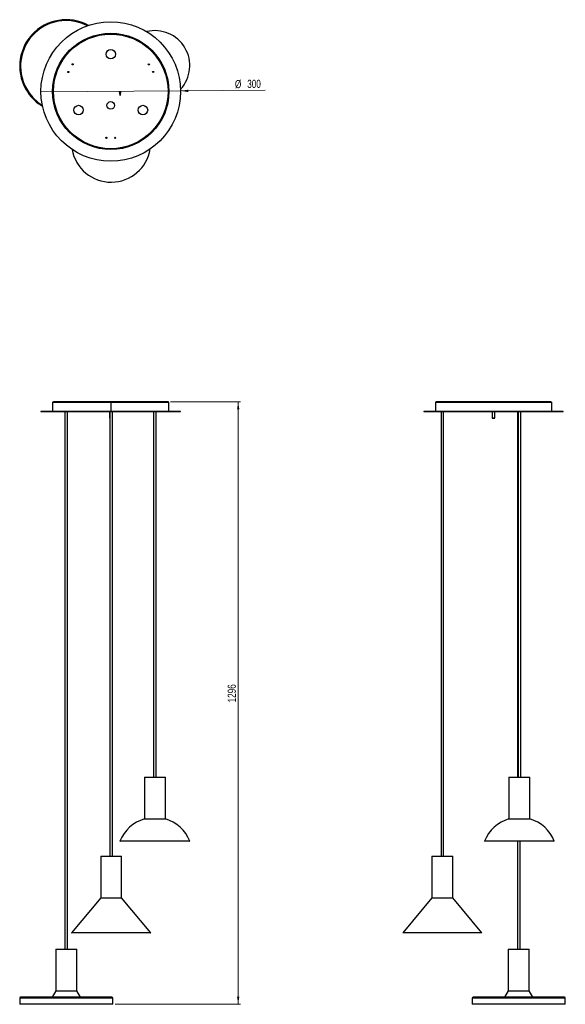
# Model space of a CAD drawing. Header units: millimetres. Extents: x 598 to 832, y 246 to 670.
import ezdxf

# ---------------------------------------------------------------- set-up
doc = ezdxf.new("R2010")
doc.units = ezdxf.units.MM
doc.styles.add('SLDTEXTSTYLE0', font='TXT', dxfattribs={"width": 0.75})
doc.dimstyles.new('SLDDIMSTYLE0', dxfattribs={"dimtxt": 3.5, "dimasz": 3.302, "dimexe": 0, "dimexo": 0.0625, "dimgap": 0.875, "dimtad": 1, "dimdec": 0, "dimlfac": 5, "dimrnd": 1e-09, "dimzin": 12, "dimdsep": 46, "dimtxsty": 'SLDTEXTSTYLE0', "dimsah": 1, "dimcen": 0.09, "dimadec": 0, "dimazin": 3, "dimtfac": 1, "dimtdec": 0, "dimtofl": 0, "dimtmove": 0, "dimatfit": 3, "dimfxl": 0, "dimfrac": 2, "dimtolj": 1, "dimtzin": 12, "dimarcsym": 0})
doc.dimstyles.new('SLDDIMSTYLE1', dxfattribs={"dimtxt": 3.5, "dimasz": 3.302, "dimexe": 0, "dimexo": 0.0625, "dimgap": 0.875, "dimtad": 1, "dimdec": 0, "dimlfac": 5, "dimrnd": 1e-09, "dimzin": 12, "dimdsep": 46, "dimtxsty": 'SLDTEXTSTYLE0', "dimblk1": 'NONE', "dimsah": 1, "dimcen": 0, "dimadec": 0, "dimazin": 3, "dimtfac": 1, "dimtdec": 0, "dimtmove": 0, "dimatfit": 3, "dimldrblk": 'NONE', "dimfxl": 0, "dimfrac": 2, "dimtolj": 1, "dimtzin": 12, "dimarcsym": 0})

# ---------------------------------------------------------------- blocks, each defined once
blk = doc.blocks.new('_D')
at = {"color": 7, "linetype": 'Continuous', "lineweight": 0}
for p, q in [((662.67, 505.55), (692.81, 505.55)), ((691.81, 505.55), (691.81, 246.37)), ((638.89, 246.37), (692.81, 246.37))]:
    blk.add_line(p, q, dxfattribs=at)
at = {"color": 7, "linetype": 'Continuous', "lineweight": 18}
for points in [[(691.81, 505.55), (691.3, 502.25), (692.31, 502.25)], [(691.81, 246.37), (692.31, 249.67), (691.3, 249.67)]]:
    blk.add_solid(points, dxfattribs=at)
at = {"color": 7, "linetype": 'Continuous', "lineweight": 18, "insert": (687.29, 376.23), "char_height": 3.5, "attachment_point": 1, "rotation": 90, "style": 'SLDTEXTSTYLE0'}
blk.add_mtext('1296', dxfattribs=at)
blk = doc.blocks.new('_D_1')
at = {"color": 7, "linetype": 'Continuous', "lineweight": 0}
for q in [(607.03, 638.84), (703.47, 639.54)]:
    blk.add_line((667.03, 639.28), q, dxfattribs=at)
at = {"color": 7, "linetype": 'Continuous', "lineweight": 18}
blk.add_solid([(667.03, 639.28), (670.33, 638.79), (670.33, 639.81)], dxfattribs=at)
at = {"color": 7, "linetype": 'Continuous', "lineweight": 18, "char_height": 3.5, "attachment_point": 1, "rotation": 0.4178, "style": 'SLDTEXTSTYLE0'}
for s, insert in [('%%c', (690.4, 643.96)), ('300', (695.68, 644.05))]:
    blk.add_mtext(s, dxfattribs=dict(at, insert=insert))
blk = doc.blocks.new('_None')

msp = doc.modelspace()

# ---------------------------------------------------------------- linework, layer by layer
at = {"color": 7, "linetype": 'Continuous', "lineweight": 25}
for p, q in [((640.79, 639.06), (641.27, 639.06)), ((641.03, 637.26), (640.79, 639.06)), ((641.27, 639.06), (641.03, 637.26)), ((637.03, 614.42), (637.03, 614.06)), ((612.03, 505.19), (612.03, 501.55)), ((637.03, 505.55), (612.39, 505.55)), ((661.67, 505.55), (637.03, 505.55)), ((637.03, 505.55), (637.03, 505.19)), ((637.03, 505.19), (637.03, 501.55)), ((662.03, 501.55), (662.03, 505.19)), ((776.55, 505.19), (776.55, 501.55)), ((826.19, 505.55), (776.91, 505.55)), ((826.55, 501.55), (826.55, 505.19)), ((607.03, 501.55), (607.03, 501.39)), ((607.03, 501.55), (637.26, 501.55)), ((607.03, 501.39), (637.26, 501.39)), ((617.34, 501.39), (617.34, 270.12)), ((618.44, 270.12), (618.44, 501.39)), ((636.43, 501.39), (636.43, 498.61)), ((636.65, 501.39), (636.65, 310.12)), ((637.26, 501.55), (667.03, 501.55)), ((637.26, 501.39), (667.03, 501.39)), ((637.75, 310.12), (637.75, 501.39)), ((655.45, 501.39), (655.45, 344.12)), ((656.55, 344.12), (656.55, 501.39)), ((667.03, 501.39), (667.03, 501.55)), ((771.55, 501.55), (771.55, 501.39)), ((771.55, 501.55), (831.55, 501.55)), ((771.55, 501.39), (831.55, 501.39)), ((779, 501.39), (779, 310.12)), ((780.1, 310.12), (780.1, 501.39)), ((800.95, 501.39), (800.95, 498.61)), ((802.15, 498.61), (802.15, 501.39)), ((811.85, 501.39), (811.85, 344.12)), ((812.14, 501.39), (812.14, 344.12)), ((813.24, 344.12), (813.24, 501.39)), ((831.55, 501.39), (831.55, 501.55)), ((636.43, 498.61), (636.63, 498.41)), ((636.43, 498.61), (636.63, 498.61)), ((636.63, 498.61), (636.65, 498.61)), ((636.65, 498.41), (636.63, 498.41)), ((800.95, 498.61), (801.15, 498.41)), ((800.95, 498.61), (802.15, 498.61)), ((801.95, 498.41), (801.15, 498.41)), ((801.95, 498.41), (802.15, 498.61)), ((651.5, 344.12), (651.5, 326.12)), ((651.5, 344.12), (660.5, 344.12)), ((660.5, 326.12), (660.5, 344.12)), ((808.19, 344.12), (808.19, 326.12)), ((808.19, 344.12), (816.9, 344.12)), ((816.9, 344.12), (817.19, 344.12)), ((817.19, 326.12), (817.19, 344.12)), ((651.5, 326.12), (660.5, 326.12)), ((808.19, 326.12), (816.9, 326.12)), ((816.9, 326.12), (817.19, 326.12)), ((641, 316.61), (641.14, 316.56)), ((650.38, 316.61), (641, 316.61)), ((650.44, 316.56), (641.14, 316.56)), ((671, 316.61), (650.38, 316.61)), ((670.85, 316.56), (650.44, 316.56)), ((670.85, 316.56), (671, 316.61)), ((797.69, 316.61), (797.84, 316.56)), ((827.69, 316.61), (797.69, 316.61)), ((827.54, 316.56), (797.84, 316.56)), ((811.85, 316.56), (811.85, 270.12)), ((812.95, 270.12), (812.95, 316.56)), ((827.54, 316.56), (827.69, 316.61)), ((632.7, 310.12), (632.7, 292.12)), ((632.7, 310.12), (635.4, 310.12)), ((635.4, 310.12), (641.7, 310.12)), ((641.7, 292.12), (641.7, 310.12)), ((775.05, 310.12), (775.05, 292.12)), ((775.05, 310.12), (784.05, 310.12)), ((784.05, 292.12), (784.05, 310.12)), ((632.7, 292.12), (620.16, 277.18)), ((632.7, 292.12), (635.4, 292.12)), ((635.4, 292.12), (641.7, 292.12)), ((654.23, 277.18), (641.7, 292.12)), ((775.05, 292.12), (762.51, 277.18)), ((775.05, 292.12), (784.05, 292.12)), ((796.59, 277.18), (784.05, 292.12)), ((620.16, 277.18), (620.28, 277.08)), ((654.23, 277.18), (620.16, 277.18)), ((654.11, 277.08), (620.28, 277.08)), ((654.11, 277.08), (654.23, 277.18)), ((762.51, 277.18), (762.63, 277.08)), ((796.59, 277.18), (762.51, 277.18)), ((796.46, 277.08), (762.63, 277.08)), ((796.46, 277.08), (796.59, 277.18)), ((613.39, 270.12), (613.39, 252.12)), ((613.39, 270.12), (622.39, 270.12)), ((622.39, 252.12), (622.39, 270.12)), ((807.9, 270.12), (807.9, 252.12)), ((807.9, 270.12), (812.39, 270.12)), ((812.39, 270.12), (816.9, 270.12)), ((816.9, 252.12), (816.9, 270.12)), ((613.39, 252.12), (611.81, 249.39)), ((613.39, 252.12), (622.39, 252.12)), ((623.97, 249.39), (622.39, 252.12)), ((807.9, 252.12), (806.32, 249.39)), ((807.9, 252.12), (812.39, 252.12)), ((812.39, 252.12), (816.9, 252.12)), ((818.48, 249.39), (816.9, 252.12)), ((597.89, 249.01), (597.89, 246.37)), ((601.34, 246.37), (597.89, 246.37)), ((601.64, 249.37), (598.25, 249.37)), ((637.89, 246.37), (601.34, 246.37)), ((637.53, 249.37), (601.64, 249.37)), ((637.89, 246.37), (637.89, 249.01)), ((792.4, 249.01), (792.4, 246.37)), ((832.4, 246.37), (792.4, 246.37)), ((832.04, 249.37), (792.76, 249.37)), ((832.4, 246.37), (832.4, 249.01))]:
    msp.add_line(p, q, dxfattribs=at)
at = {"color": 8, "linetype": 'Continuous', "lineweight": 25}
for p, q in [((637.03, 505.19), (612.03, 505.19)), ((662.03, 505.19), (637.03, 505.19)), ((826.55, 505.19), (776.55, 505.19)), ((601.34, 249.01), (597.89, 249.01)), ((637.89, 249.01), (601.34, 249.01)), ((612.86, 249.39), (611.81, 249.39)), ((623.97, 249.39), (612.86, 249.39)), ((832.4, 249.01), (792.4, 249.01)), ((818.48, 249.39), (806.32, 249.39))]:
    msp.add_line(p, q, dxfattribs=at)
at = {"color": 7, "linetype": 'Continuous', "lineweight": 25}
for centre, radius in [((637.03, 639.06), 30), ((637.03, 639.06), 25), ((637.03, 639.06), 24.64), ((637.03, 655.06), 2.02), ((620.64, 650.68), 0.25), ((653.41, 650.68), 0.25), ((618.77, 647.44), 0.25), ((655.28, 647.44), 0.25), ((623.17, 631.06), 2.02), ((637.03, 633.06), 1.64), ((650.88, 631.06), 2.02), ((635.16, 619.06), 0.25), ((638.9, 619.06), 0.25)]:
    msp.add_circle(centre, radius, dxfattribs=at)
for centre, radius, start, end in [((617.89, 649.91), 20, 61.4785, 214.1457), ((656, 650.2), 15, 317.2584, 103.6151), ((617.89, 649.91), 20, 214.1457, 239.3949), ((637.2, 617.06), 17.04, 190.0868, 350.7866), ((612.39, 505.19), 0.36, 90, 180), ((661.67, 505.19), 0.36, 0, 90), ((776.91, 505.19), 0.36, 90, 180), ((826.19, 505.19), 0.36, 0, 90), ((656, 310.6), 16.16, 106.1686, 158.1587), ((656, 310.6), 16.16, 21.8413, 73.8314), ((812.69, 310.6), 16.16, 106.1686, 158.1587), ((812.69, 310.6), 16.16, 21.8413, 73.8314), ((598.25, 249.01), 0.36, 90, 180), ((611.78, 249.41), 0.04, 270, 330), ((624.01, 249.41), 0.04, 210, 270), ((637.53, 249.01), 0.36, 0, 90), ((792.76, 249.01), 0.36, 90, 180), ((806.29, 249.41), 0.04, 270, 330), ((818.52, 249.41), 0.04, 210, 270), ((832.04, 249.01), 0.36, 0, 90)]:
    msp.add_arc(centre, radius, start, end, dxfattribs=at)
at = {"color": 8, "linetype": 'Continuous', "lineweight": 25}
for start, end in [(62.4441, 214.1457), (214.1457, 238.4293)]:
    msp.add_arc((617.89, 649.91), 19.64, start, end, dxfattribs=at)

# ---------------------------------------------------------------- dimensions: what is measured, and where the dimension line sits
at = {"color": 7, "linetype": 'Continuous', "lineweight": 18}
dim = msp.add_diameter_dim_2p(p1=(607.03, 638.84), p2=(667.03, 639.28), dimstyle='SLDDIMSTYLE1', dxfattribs=at)
dim.commit()
dim.dimension.update_dxf_attribs({"geometry": '_D_1', "text_midpoint": (697.02, 639.5), "dimtype": 163})
dim = msp.add_linear_dim(base=(691.81, 246.37), p1=(661.67, 505.55), p2=(637.89, 246.37), angle=90, dimstyle='SLDDIMSTYLE0', dxfattribs=at)
dim.commit()
dim.dimension.update_dxf_attribs({"geometry": '_D', "text_midpoint": (691.81, 381.41), "dimtype": 160})

doc.saveas('drawing.dxf')
